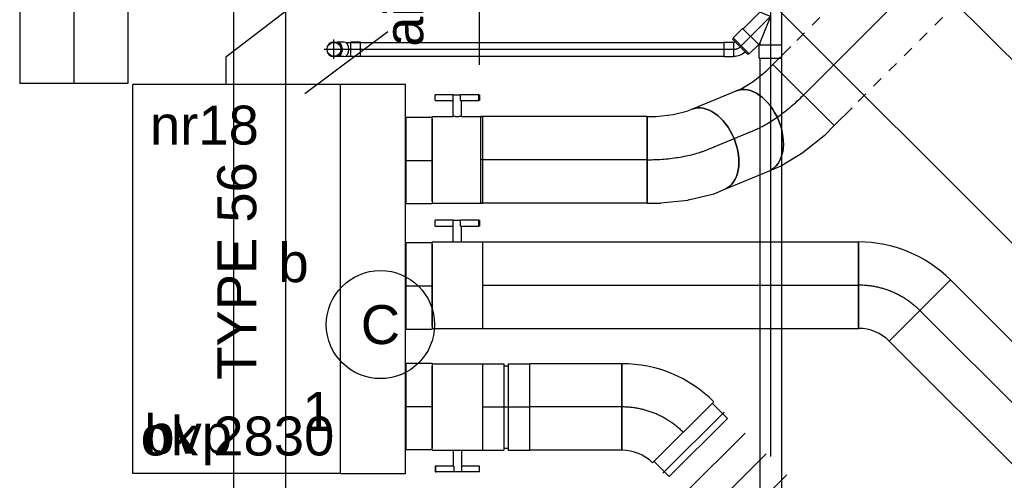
# Model space of a CAD drawing. Extents: x -138812 to 250702, y -18987 to 104055.
# Tile 58 of 193: x 68018 to 70293, y 14835 to 15900. Entities that reach past the tile are written whole.
import ezdxf
from ezdxf.enums import TextEntityAlignment as Align

# ---------------------------------------------------------------- set-up
doc = ezdxf.new("R2010")
doc.units = 0
doc.header["$LTSCALE"] = 50
for name, pattern in [('2322140', [45, 40, -5]), ('2322203', [45, 5, -2, 5, -2, 5, -2, 5, -2, 5, -2, 5, -5]), ('CENTER2', [28.575000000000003, 19.05, -3.175, 3.175, -3.175]), ('STREEPJES', [0.1, 0.05, -0.05])]:
    doc.linetypes.add(name, pattern=pattern)
doc.layers.get('0').update_dxf_attribs({"linetype": 'CONTINUOUS'})
for name, color, linetype in [('AIRCO', 112, 'CONTINUOUS'), ('EL6131--', 2, 'CONTINUOUS'), ('EL6222--', 3, 'CONTINUOUS'), ('EL6311--', 3, 'CONTINUOUS'), ('EM6131--', 1, 'CONTINUOUS'), ('lMcht aanvoer bestaand_PR', 1, 'CONTINUOUS'), ('WL524---_D', 153, 'CONTINUOUS'), ('WL524---_HARTLIJN', 8, 'CONTINUOUS'), ('WL5448--', 4, 'CONTINUOUS'), ('WL570---_TOEVOER', 3, 'CONTINUOUS'), ('WL570---_TOEVOER_HL', 8, 'CONTINUOUS'), ('WL5911--_D', 2, 'CONTINUOUS'), ('WM570---_TOEVOER_PR', 1, 'CONTINUOUS')]:
    doc.layers.add(name, color=color, linetype=linetype)
doc.styles.add('BURO-018', font='ARIAL.TTF', dxfattribs={"height": 90})
doc.styles.add('BURO-025', font='ARIAL.TTF', dxfattribs={"height": 125})

# ---------------------------------------------------------------- blocks, each defined once
blk = doc.blocks.new('*U29')
at = {"color": 0, "ltscale": 10}
for p, q in [((1.818989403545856e-12, 60.00000000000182, -2730), (6239.579408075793, 60.00000000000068, -2730)), ((1.818989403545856e-12, -59.99999999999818, -2730), (6239.579408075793, -59.99999999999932, -2730))]:
    blk.add_line(p, q, dxfattribs=at)
at = {"layer": 'EM6131--', "color": 1, "style": 'BURO-018'}
blk.add_attdef('POSNR', text='', height=90, dxfattribs=at).set_placement((0, 0), align=Align.MIDDLE)
blk = doc.blocks.new('1115B3A')
at = {"color": 0, "linetype": 'Continuous'}
blk.add_circle((0, 0), 2.5, dxfattribs=at)
at = {"color": 0, "linetype": 'Continuous', "style": 'BURO-018'}
for tag, p in [('E_GKAST', (0, 8)), ('E_GROEP', (0, 5)), ('E_SGROEP', (4.5, 5)), ('E_ARMCODE', (0, 0)), ('E_SLET', (4.5, -1))]:
    blk.add_attdef(tag, text='', height=1.8, dxfattribs=at).set_placement(p, align=Align.MIDDLE)
blk = doc.blocks.new('*U329')
at = {"color": 0, "ltscale": 10}
for p, q in [((0, 99.99999999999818, -2896.710395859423), (111.0966702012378, 99.99999999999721, -2896.710395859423)), ((0, -99.99999999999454, -2896.710395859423), (111.0966702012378, -99.99999999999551, -2896.710395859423))]:
    blk.add_line(p, q, dxfattribs=at)
blk.add_ellipse((0, 1.818989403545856e-12, -2896.710395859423), major_axis=(8.715250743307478e-13, 100), ratio=0.6435942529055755, start_param=3.141592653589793, end_param=6.283185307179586, dxfattribs=at)
at = {"color": 0, "ltscale": 10, "extrusion": (0, 0, -1)}
blk.add_ellipse((111.0966702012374, 0, -2896.710395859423), major_axis=(8.715250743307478e-13, 100), ratio=0.6435942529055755, start_param=0, end_param=3.141592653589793, dxfattribs=at)
at = {"layer": 'WL570---_TOEVOER_HL', "linetype": 'CENTER2'}
blk.add_line((0, 1.818989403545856e-12, -2896.710395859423), (111.0966702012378, 8.569211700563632e-13, -2896.710395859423), dxfattribs=at)
at = {"layer": 'WM570---_TOEVOER_PR', "color": 1, "style": 'BURO-018'}
blk.add_attdef('POSNR', text='', height=90, dxfattribs=at).set_placement((0, 0), align=Align.MIDDLE)
blk = doc.blocks.new('*U330')
at = {"color": 2, "ltscale": 10}
for p, q in [((-9.69999999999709, 150, -2950), (-51.23601183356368, 150, -2950)), ((-51.23601183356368, 136.6666666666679, -2950), (-51.23601183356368, 150, -2950)), ((-51.23601183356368, 136.6666666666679, -2950), (-9.69999999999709, 136.6666666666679, -2950)), ((-9.69999999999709, 100, -2950), (-9.69999999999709, 150, -2950)), ((-9.69999999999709, 150, -2950), (7.442182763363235, 150, -2950)), ((7.442182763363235, 136.6666666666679, -2950), (7.442182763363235, 150, -2950)), ((49.56934516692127, 150, -2950), (7.442182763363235, 150, -2950)), ((7.442182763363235, 136.6666666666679, -2950), (49.56934516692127, 136.6666666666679, -2950)), ((9.69999999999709, 100, -2950), (9.69999999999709, 136.6666666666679, -2950)), ((49.56934516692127, 150, -2950), (51.23601183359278, 149.9999999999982, -2950)), ((49.56934516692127, 136.6666666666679, -2950), (49.56934516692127, 150, -2950)), ((51.23601183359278, 136.6666666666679, -2950), (49.56934516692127, 136.6666666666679, -2950)), ((51.23601183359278, 149.9999999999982, -2950), (51.23601183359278, 136.6666666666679, -2950)), ((-58.19999999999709, 100, -2950), (-9.69999999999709, 100, -2950)), ((-58.19999999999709, -95, -2950), (-58.19999999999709, 100, -2950)), ((9.69999999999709, 100, -2950), (58.19999999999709, 100, -2950)), ((58.19999999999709, 100, -2950), (58.19999999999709, -100, -2950)), ((-58.19999999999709, -100, -2950), (58.19999999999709, -100, -2950))]:
    blk.add_line(p, q, dxfattribs=at)
blk.add_spline([(9.650232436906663, 99.99518481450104, -2950), (9.50144043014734, 99.98093503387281, -2950), (9.25515078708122, 99.95783018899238, -2950), (8.913890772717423, 99.92681045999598, -2950), (8.481162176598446, 99.88913910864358, -2950), (7.961405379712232, 99.8463518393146, -2950), (7.359953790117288, 99.80019498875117, -2950), (6.682979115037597, 99.7525549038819, -2950), (5.93742803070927, 99.70538125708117, -2950), (5.130950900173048, 99.66060734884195, -2950), (4.271823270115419, 99.62007063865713, -2950), (3.368860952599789, 99.58543680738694, -2950), (2.431329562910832, 99.55813057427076, -2950), (1.468849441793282, 99.53927626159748, -2950), (0.4912969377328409, 99.52965072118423, -2950), (-0.4912969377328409, 99.52965072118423, -2950), (-1.468849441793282, 99.53927626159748, -2950), (-2.431329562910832, 99.55813057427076, -2950), (-3.368860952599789, 99.58543680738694, -2950), (-4.271823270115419, 99.62007063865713, -2950), (-5.130950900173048, 99.66060734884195, -2950), (-5.93742803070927, 99.70538125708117, -2950), (-6.682979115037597, 99.7525549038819, -2950), (-7.359953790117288, 99.80019498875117, -2950), (-7.961405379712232, 99.8463518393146, -2950), (-8.481162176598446, 99.88913910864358, -2950), (-8.913890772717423, 99.92681045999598, -2950), (-9.25515078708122, 99.95783018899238, -2950), (-9.50144043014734, 99.98093503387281, -2950), (-9.650232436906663, 99.99518481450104, -2950), (-9.69999999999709, 100, -2950)], degree=3, dxfattribs=at)
at = {"layer": 'WL570---_TOEVOER', "color": 1, "style": 'BURO-018'}
blk.add_attdef('I', text='', height=90, dxfattribs=at).set_placement((0, 0), align=Align.MIDDLE)
at = {"layer": 'WM570---_TOEVOER_PR', "color": 1, "style": 'BURO-018'}
blk.add_attdef('POSNR', text='', height=90, dxfattribs=at).set_placement((0, 0), align=Align.MIDDLE)
blk = doc.blocks.new('*U336')
at = {"color": 0, "ltscale": 10}
for p, q in [((-54.5, 100, -2950), (-5, 100, -2950)), ((-54.5, 100, -2950), (-54.5, -100, -2950)), ((-5, 100, -2950), (-5, -100, -2950)), ((-5, 95, -2950), (5, 95, -2950)), ((5, 100, -2950), (54.5, 100, -2950)), ((5, 100, -2950), (5, -100, -2950)), ((54.5, 100, -2950), (54.5, -100, -2950)), ((-54.5, -100, -2950), (-5, -100, -2950)), ((-5, -95, -2950), (5, -95, -2950)), ((5, -100, -2950), (54.5, -100, -2950))]:
    blk.add_line(p, q, dxfattribs=at)
at = {"layer": 'WL570---_TOEVOER_HL', "linetype": 'CENTER2'}
blk.add_line((-54.5, 0, -2950), (54.5, 0, -2950), dxfattribs=at)
at = {"layer": 'WM570---_TOEVOER_PR', "color": 1, "style": 'BURO-018'}
blk.add_attdef('POSNR', text='', height=90, dxfattribs=at).set_placement((0, 0), align=Align.MIDDLE)
blk = doc.blocks.new('*U337')
at = {"color": 2, "ltscale": 10}
for p, q in [((-58.19999999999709, 100, -2950), (58.19999999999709, 100, -2950)), ((-58.19999999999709, -100, -2950), (-58.19999999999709, 95, -2950)), ((58.19999999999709, 100, -2950), (58.19999999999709, -100, -2950)), ((-58.19999999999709, -100, -2950), (-9.69999999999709, -100, -2950)), ((-9.69999999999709, -100, -2950), (-9.69999999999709, -136.6666666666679, -2950)), ((9.69999999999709, -100, -2950), (9.69999999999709, -150, -2950)), ((9.69999999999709, -100, -2950), (58.19999999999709, -100, -2950)), ((-51.23601183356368, -136.6666666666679, -2950), (-51.23601183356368, -150.0000000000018, -2950)), ((-49.56934516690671, -136.6666666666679, -2950), (-51.23601183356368, -136.6666666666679, -2950)), ((-51.23601183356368, -150.0000000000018, -2950), (-49.56934516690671, -149.9999999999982, -2950)), ((-7.442182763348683, -136.6666666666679, -2950), (-49.56934516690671, -136.6666666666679, -2950)), ((-49.56934516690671, -149.9999999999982, -2950), (-49.56934516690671, -136.6666666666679, -2950)), ((-7.442182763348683, -149.9999999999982, -2950), (-49.56934516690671, -149.9999999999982, -2950)), ((-7.442182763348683, -136.6666666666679, -2950), (-7.442182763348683, -149.9999999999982, -2950)), ((9.69999999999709, -150, -2950), (-7.442182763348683, -150, -2950)), ((51.23601183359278, -136.6666666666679, -2950), (9.69999999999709, -136.6666666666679, -2950)), ((51.23601183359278, -149.9999999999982, -2950), (9.69999999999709, -149.9999999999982, -2950)), ((51.23601183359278, -149.9999999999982, -2950), (51.23601183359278, -136.6666666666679, -2950))]:
    blk.add_line(p, q, dxfattribs=at)
blk.add_spline([(-9.650232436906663, -99.99518481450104, -2950), (-9.50144043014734, -99.98093503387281, -2950), (-9.25515078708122, -99.95783018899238, -2950), (-8.913890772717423, -99.92681045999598, -2950), (-8.481162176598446, -99.88913910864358, -2950), (-7.961405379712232, -99.8463518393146, -2950), (-7.359953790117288, -99.80019498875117, -2950), (-6.682979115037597, -99.7525549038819, -2950), (-5.93742803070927, -99.70538125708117, -2950), (-5.130950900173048, -99.66060734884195, -2950), (-4.271823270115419, -99.62007063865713, -2950), (-3.368860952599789, -99.58543680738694, -2950), (-2.431329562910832, -99.55813057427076, -2950), (-1.468849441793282, -99.53927626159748, -2950), (-0.4912969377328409, -99.52965072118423, -2950), (0.4912969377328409, -99.52965072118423, -2950), (1.468849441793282, -99.53927626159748, -2950), (2.431329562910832, -99.55813057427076, -2950), (3.368860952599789, -99.58543680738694, -2950), (4.271823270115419, -99.62007063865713, -2950), (5.130950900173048, -99.66060734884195, -2950), (5.93742803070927, -99.70538125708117, -2950), (6.682979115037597, -99.7525549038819, -2950), (7.359953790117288, -99.80019498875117, -2950), (7.961405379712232, -99.8463518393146, -2950), (8.481162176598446, -99.88913910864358, -2950), (8.913890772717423, -99.92681045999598, -2950), (9.25515078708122, -99.95783018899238, -2950), (9.50144043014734, -99.98093503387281, -2950), (9.650232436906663, -99.99518481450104, -2950), (9.69999999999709, -100, -2950)], degree=3, dxfattribs=at)
at = {"layer": 'WL570---_TOEVOER', "color": 1, "style": 'BURO-018'}
blk.add_attdef('I', text='', height=90, dxfattribs=at).set_placement((0, 0), align=Align.MIDDLE)
at = {"layer": 'WM570---_TOEVOER_PR', "color": 1, "style": 'BURO-018'}
blk.add_attdef('POSNR', text='', height=90, dxfattribs=at).set_placement((0, 0), align=Align.MIDDLE)
blk = doc.blocks.new('*U339')
at = {"color": 0, "ltscale": 10}
for p, q in [((0, 100, -2950), (1609.988429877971, 99.99999999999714, -2950)), ((-7.275957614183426e-12, -100.0000000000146, -2950), (-1.458388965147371e-12, 99.99999999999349, -2950)), ((1609.988429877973, 100, -2950), (1609.988429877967, -100.000000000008, -2950)), ((0, -100.0000000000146, -2950), (1609.988429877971, -100.0000000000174, -2950))]:
    blk.add_line(p, q, dxfattribs=at)
at = {"layer": 'WL570---_TOEVOER_HL', "linetype": 'CENTER2'}
blk.add_line((0, 0, -2950), (1609.988429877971, -2.859913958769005e-12, -2950), dxfattribs=at)
at = {"layer": 'WM570---_TOEVOER_PR', "color": 1, "style": 'BURO-018'}
blk.add_attdef('POSNR', text='', height=90, dxfattribs=at).set_placement((0, 0), align=Align.MIDDLE)
blk = doc.blocks.new('*U340')
at = {"color": 2, "ltscale": 10}
for p, q in [((-9.69999999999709, 150, -2950), (-51.23601183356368, 150, -2950)), ((-51.23601183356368, 136.6666666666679, -2950), (-51.23601183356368, 150, -2950)), ((-51.23601183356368, 136.6666666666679, -2950), (-9.69999999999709, 136.6666666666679, -2950)), ((-9.69999999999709, 100, -2950), (-9.69999999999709, 150, -2950)), ((-9.69999999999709, 150, -2950), (7.442182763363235, 150, -2950)), ((7.442182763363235, 136.6666666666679, -2950), (7.442182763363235, 150, -2950)), ((49.56934516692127, 150, -2950), (7.442182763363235, 150, -2950)), ((7.442182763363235, 136.6666666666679, -2950), (49.56934516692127, 136.6666666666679, -2950)), ((9.69999999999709, 100, -2950), (9.69999999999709, 136.6666666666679, -2950)), ((49.56934516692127, 150, -2950), (51.23601183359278, 149.9999999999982, -2950)), ((49.56934516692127, 136.6666666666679, -2950), (49.56934516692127, 150, -2950)), ((51.23601183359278, 136.6666666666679, -2950), (49.56934516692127, 136.6666666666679, -2950)), ((51.23601183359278, 149.9999999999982, -2950), (51.23601183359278, 136.6666666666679, -2950)), ((-58.19999999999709, 100, -2950), (-9.69999999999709, 100, -2950)), ((-58.19999999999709, -95, -2950), (-58.19999999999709, 100, -2950)), ((9.69999999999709, 100, -2950), (58.19999999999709, 100, -2950)), ((58.19999999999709, 100, -2950), (58.19999999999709, -100, -2950)), ((-58.19999999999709, -100, -2950), (58.19999999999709, -100, -2950))]:
    blk.add_line(p, q, dxfattribs=at)
blk.add_spline([(9.650232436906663, 99.99518481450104, -2950), (9.50144043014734, 99.98093503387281, -2950), (9.25515078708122, 99.95783018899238, -2950), (8.913890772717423, 99.92681045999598, -2950), (8.481162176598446, 99.88913910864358, -2950), (7.961405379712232, 99.8463518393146, -2950), (7.359953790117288, 99.80019498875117, -2950), (6.682979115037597, 99.7525549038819, -2950), (5.93742803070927, 99.70538125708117, -2950), (5.130950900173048, 99.66060734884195, -2950), (4.271823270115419, 99.62007063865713, -2950), (3.368860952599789, 99.58543680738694, -2950), (2.431329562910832, 99.55813057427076, -2950), (1.468849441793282, 99.53927626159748, -2950), (0.4912969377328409, 99.52965072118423, -2950), (-0.4912969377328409, 99.52965072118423, -2950), (-1.468849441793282, 99.53927626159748, -2950), (-2.431329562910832, 99.55813057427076, -2950), (-3.368860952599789, 99.58543680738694, -2950), (-4.271823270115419, 99.62007063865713, -2950), (-5.130950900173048, 99.66060734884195, -2950), (-5.93742803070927, 99.70538125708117, -2950), (-6.682979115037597, 99.7525549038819, -2950), (-7.359953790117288, 99.80019498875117, -2950), (-7.961405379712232, 99.8463518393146, -2950), (-8.481162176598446, 99.88913910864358, -2950), (-8.913890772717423, 99.92681045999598, -2950), (-9.25515078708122, 99.95783018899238, -2950), (-9.50144043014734, 99.98093503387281, -2950), (-9.650232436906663, 99.99518481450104, -2950), (-9.69999999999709, 100, -2950)], degree=3, dxfattribs=at)
at = {"layer": 'WL570---_TOEVOER', "color": 1, "style": 'BURO-018'}
blk.add_attdef('I', text='', height=90, dxfattribs=at).set_placement((0, 0), align=Align.MIDDLE)
at = {"layer": 'WM570---_TOEVOER_PR', "color": 1, "style": 'BURO-018'}
blk.add_attdef('POSNR', text='', height=90, dxfattribs=at).set_placement((0, 0), align=Align.MIDDLE)
blk = doc.blocks.new('*U341')
at = {"color": 0, "ltscale": 10}
for p, q in [((0, 125, -2975), (598.5955837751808, 125.0000000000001, -2975)), ((598.5955837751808, 125, -2975), (598.5955837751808, -125, -2975)), ((0, -125, -2975), (598.5955837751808, -124.9999999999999, -2975))]:
    blk.add_line(p, q, dxfattribs=at)
at = {"layer": 'WL570---_TOEVOER_HL', "linetype": 'CENTER2'}
blk.add_line((0, 0, -2975), (598.5955837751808, 9.626151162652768e-14, -2975), dxfattribs=at)
at = {"layer": 'WM570---_TOEVOER_PR', "color": 1, "style": 'BURO-018'}
blk.add_attdef('POSNR', text='', height=90, dxfattribs=at).set_placement((0, 0), align=Align.MIDDLE)
blk = doc.blocks.new('*U345')
at = {"color": 0, "ltscale": 10}
for p, q in [((0, 100, -2950), (59.38130599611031, 100, -2950)), ((0, -100, -2950), (0, 100, -2950)), ((59.38130599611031, 96.43638050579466, -2950), (59.38130599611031, -100, -2950)), ((0, -100, -2950), (59.38130599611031, -100, -2950))]:
    blk.add_line(p, q, dxfattribs=at)
at = {"layer": 'WL570---_TOEVOER_HL', "linetype": 'CENTER2'}
blk.add_line((0, 0, -2950), (59.38130599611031, 0, -2950), dxfattribs=at)
at = {"layer": 'WM570---_TOEVOER_PR', "color": 1, "style": 'BURO-018'}
blk.add_attdef('POSNR', text='', height=90, dxfattribs=at).set_placement((0, 0), align=Align.MIDDLE)
blk = doc.blocks.new('*U346')
at = {"color": 0, "ltscale": 10}
for p, q in [((0, 100, -2950), (59.38130599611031, 100, -2950)), ((0, -100, -2950), (0, 100, -2950)), ((59.38130599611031, 96.43638050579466, -2950), (59.38130599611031, -100, -2950)), ((0, -100, -2950), (59.38130599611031, -100, -2950))]:
    blk.add_line(p, q, dxfattribs=at)
at = {"layer": 'WL570---_TOEVOER_HL', "linetype": 'CENTER2'}
blk.add_line((0, 0, -2950), (59.38130599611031, 0, -2950), dxfattribs=at)
at = {"layer": 'WM570---_TOEVOER_PR', "color": 1, "style": 'BURO-018'}
blk.add_attdef('POSNR', text='', height=90, dxfattribs=at).set_placement((0, 0), align=Align.MIDDLE)
blk = doc.blocks.new('*U347')
at = {"color": 2, "ltscale": 10}
for p, q in [((240, 450, -2960), (-240, 450, -2960)), ((-240, -450, -2960), (-240, 450, -2960)), ((240, -450, -2960), (240, 450, -2960)), ((240, -450, -2960), (-240, -450, -2960))]:
    blk.add_line(p, q, dxfattribs=at)
at = {"layer": 'WL5911--_D', "color": 2, "style": 'BURO-025'}
blk.add_attdef('POSNR', text='', height=125, dxfattribs=at).set_placement((0, 0), align=Align.MIDDLE)
blk = doc.blocks.new('*U348')
at = {"color": 0, "ltscale": 10}
for p, q in [((0, 100, -2950), (59.38130599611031, 100, -2950)), ((0, -100, -2950), (0, 100, -2950)), ((59.38130599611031, 100, -2950), (59.38130599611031, -96.43638050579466, -2950)), ((0, -100, -2950), (59.38130599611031, -100, -2950))]:
    blk.add_line(p, q, dxfattribs=at)
at = {"layer": 'WL570---_TOEVOER_HL', "linetype": 'CENTER2'}
blk.add_line((0, 0, -2950), (59.38130599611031, 0, -2950), dxfattribs=at)
at = {"layer": 'WM570---_TOEVOER_PR', "color": 1, "style": 'BURO-018'}
blk.add_attdef('POSNR', text='', height=90, dxfattribs=at).set_placement((0, 0), align=Align.MIDDLE)
blk = doc.blocks.new('*U586')
at = {"color": 0, "ltscale": 10}
for p, q in [((831.9225588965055, 116.4923628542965, -2950.000000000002), (765.4216941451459, 49.9914981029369, -2950.000000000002)), ((7.275957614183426e-12, 100.0000000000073, -2950.000000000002), (-3.956834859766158e-13, -99.99999999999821, -2950.000000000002)), ((34.14187238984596, 100.0000000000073, -2950.000000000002), (34.14187238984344, -100.0000000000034, -2950.000000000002)), ((102.4256171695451, 100.0000000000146, -2950.000000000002), (102.4256171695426, -99.99999999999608, -2950.000000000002)), ((170.7093619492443, 100.0000000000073, -2950.000000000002), (170.7093619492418, -100.0000000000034, -2950.000000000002)), ((238.9931067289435, 100.0000000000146, -2950.000000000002), (238.993106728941, -99.99999999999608, -2950.000000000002)), ((307.2768515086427, 100.0000000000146, -2950.000000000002), (307.2768515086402, -99.99999999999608, -2950.000000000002)), ((394.8451281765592, 99.98696250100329, -2950.000000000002), (394.6020433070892, 99.99999999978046, -2950.000000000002))]:
    blk.add_line(p, q, dxfattribs=at)
at = {"color": 0, "ltscale": 10, "extrusion": (0, 0, -1)}
for centre, major_axis, ratio, end_param in [((725.702820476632, 81.29074503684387, -2950.000000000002), (-70.71067811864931, 70.7106781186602), 0.4407444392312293, 1.577970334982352), ((636.9942352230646, 36.81988190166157, -2950.000000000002), (-36.02541958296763, 93.28541763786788), 0.4095759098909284, 3.141592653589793), ((434.914738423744, -4.900556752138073, -2950.000000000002), (10.6959378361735, 99.4263391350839), 0.2944132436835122, 3.141592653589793), ((476.9211453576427, -3.311477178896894, -2950.000000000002), (-18.62737211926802, 98.24978884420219), 0.376012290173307, 3.141592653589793), ((532.0768732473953, 7.145606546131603, -2950.000000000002), (-18.62737211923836, 98.24978884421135), 0.3760122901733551, 3.141592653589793)]:
    blk.add_ellipse(centre, major_axis=major_axis, ratio=ratio, start_param=0, end_param=end_param, dxfattribs=at)
at = {"color": 0, "ltscale": 10}
for centre, major_axis, ratio, start_param, end_param in [((709.0643456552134, 64.65227021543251, -2950.000000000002), (-55.53114327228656, 85.32156304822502), 0.4252862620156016, 4.275984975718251, 6.193478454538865), ((389.3605827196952, 7.275957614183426e-12, -2950.000000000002), (5.363177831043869, 99.99674057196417), 0.1505427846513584, 3.149666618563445, 6.275111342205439), ((456.367209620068, -7.208338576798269, -2950.000000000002), (-4.047961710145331, 100.8878556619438), 0.3358427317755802, 3.19137046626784, 6.233407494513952), ((456.367209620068, -7.208338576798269, -2950.000000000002), (-4.047961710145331, 100.8878556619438), 0.3358427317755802, 3.09181484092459, 3.19137046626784)]:
    blk.add_ellipse(centre, major_axis=major_axis, ratio=ratio, start_param=start_param, end_param=end_param, dxfattribs=at)
at = {"layer": 'WM570---_TOEVOER_PR', "color": 1, "style": 'BURO-018'}
blk.add_attdef('POSNR', text='', height=90, dxfattribs=at).set_placement((0, 0), align=Align.MIDDLE)
blk = doc.blocks.new('*U584')
at = {"color": 0, "ltscale": 10}
blk.add_circle((0, 0, -2890), 16, dxfattribs=at)
at = {"layer": 'WL524---_HARTLIJN', "linetype": 'CENTER2'}
for p, q in [((-22.40000000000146, 0, -2890), (22.40000000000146, 0, -2890)), ((0, -22.39999999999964, -2890), (0, 22.39999999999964, -2890))]:
    blk.add_line(p, q, dxfattribs=at)
blk.add_circle((0, 0, -2890), 0.075, dxfattribs=at)
at = {"layer": 'WL524---_D', "color": 1, "style": 'BURO-018'}
blk.add_attdef('POSNR', text='', height=90, dxfattribs=at).set_placement((0, 0), align=Align.MIDDLE)
blk = doc.blocks.new('*U585')
at = {"color": 0, "ltscale": 10}
for p, q in [((-16.79999999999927, 22.62741699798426, -2778.991378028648), (-16.79999999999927, 7.071067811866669, -2778.991378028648)), ((-16, 5.122499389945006, -2778.991378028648), (-16, 6.505382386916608, -2778.991378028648)), ((16, 5.122499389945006, -2778.991378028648), (16, 6.505382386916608, -2778.991378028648)), ((16.79999999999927, 22.62741699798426, -2778.991378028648), (16.79999999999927, 7.071067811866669, -2778.991378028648))]:
    blk.add_line(p, q, dxfattribs=at)
blk.add_arc((0, 0, -2778.991378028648), 16.8, 90.17999999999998, 90, dxfattribs=at)
blk.add_ellipse((0, 22.62741699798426, -2778.991378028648), major_axis=(-16.8, 1.028703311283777e-15), ratio=0.7071067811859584, start_param=3.141592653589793, end_param=6.283185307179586, dxfattribs=at)
at = {"color": 0, "ltscale": 10, "extrusion": (0, 0, -1)}
blk.add_ellipse((0, 7.071067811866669, -2778.991378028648), major_axis=(-16.8, 1.028703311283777e-15), ratio=0.7071067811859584, start_param=6.034060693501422, end_param=9.673902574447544, dxfattribs=at)
at = {"layer": 'WL524---_HARTLIJN', "linetype": 'CENTER2'}
blk.add_line((0, 0, -2778.991378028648), (3.983397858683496e-16, 6.505382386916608, -2778.991378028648), dxfattribs=at)
at = {"layer": 'WL524---_D', "color": 1, "style": 'BURO-018'}
blk.add_attdef('POSNR', text='', height=90, dxfattribs=at).set_placement((0, 0), align=Align.MIDDLE)
blk = doc.blocks.new('*U587')
at = {"color": 0, "ltscale": 10}
for p, q in [((-7.275957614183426e-12, 175, -2975), (4.999999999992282, 174.9999999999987, -2975)), ((0, -175.0000000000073, -2975), (-3.846922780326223e-12, 174.9999999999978, -2975)), ((5.000000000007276, -175.0000000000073, -2975), (5.000000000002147, 174.9999999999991, -2975)), ((2119.62463982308, 175.0000000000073, -2975), (2114.62463982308, 175.0000000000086, -2975)), ((2114.62463982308, -174.9999999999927, -2975), (2114.624639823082, 175.000000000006, -2975)), ((2119.62463982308, -174.9999999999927, -2975), (2119.624639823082, 175.000000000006, -2975)), ((5.000000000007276, 150.0000000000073, -2975), (2114.624639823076, 150.0000000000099, -2975)), ((4.999999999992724, -150.0000000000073, -2975), (2114.624639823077, -149.9999999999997, -2975)), ((0, -175.0000000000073, -2975), (5.000000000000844, -175.0000000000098, -2975)), ((2119.62463982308, -174.9999999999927, -2975), (2114.62463982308, -174.9999999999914, -2975))]:
    blk.add_line(p, q, dxfattribs=at)
at = {"layer": 'lMcht aanvoer bestaand_PR', "color": 1, "style": 'BURO-018'}
blk.add_attdef('POSNR', text='', height=90, dxfattribs=at).set_placement((0, 0), align=Align.MIDDLE)
blk = doc.blocks.new('*U588')
at = {"color": 8, "linetype": 'STREEPJES', "ltscale": 10}
for p, q in [((-7.275957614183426e-12, 100.0000000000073, -2750), (27.78889374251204, 100.0000000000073, -2750)), ((-7.275957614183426e-12, 95.00000000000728, -2750), (-7.274847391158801e-12, 100.0000000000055, -2750)), ((78.71984180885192, 100.0000000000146, -2750), (418.7198418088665, 100.0000000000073, -2750)), ((78.71984180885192, -100, -2750), (418.7198418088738, -100.0000000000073, -2750))]:
    blk.add_line(p, q, dxfattribs=at)
at = {"color": 0, "ltscale": 10}
for p, q in [((0, -100, -2750), (-5.109246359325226e-12, 95.00000000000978, -2750)), ((27.78889374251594, 100, -2750), (58.71984180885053, 100.0000000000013, -2750)), ((438.719841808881, 100, -2750), (448.2647112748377, 100.0000000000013, -2750)), ((448.2647112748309, 100, -2750), (448.264711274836, -100.000000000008, -2750)), ((0, -100, -2750), (58.71984180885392, -99.99999999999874, -2750)), ((438.719841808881, -100.0000000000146, -2750), (448.2647112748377, -100.0000000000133, -2750))]:
    blk.add_line(p, q, dxfattribs=at)
at = {"layer": 'WL570---_TOEVOER_HL', "linetype": 'CENTER2'}
blk.add_line((0, 0, -2750), (448.2647112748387, -2.687438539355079e-12, -2750), dxfattribs=at)
at = {"layer": 'WM570---_TOEVOER_PR', "color": 1, "style": 'BURO-018'}
blk.add_attdef('POSNR', text='', height=90, dxfattribs=at).set_placement((0, 0), align=Align.MIDDLE)
blk = doc.blocks.new('*U589')
at = {"color": 8, "linetype": 'STREEPJES', "ltscale": 10}
for p, q in [((-0.2288078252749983, 110.5381811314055, -2750.000000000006), (19.02650800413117, 116.1202576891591, -2750.000000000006)), ((19.02650800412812, 116.1202576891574, -2750.000000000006), (38.22888205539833, 124.0741414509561, -2750.000000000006)), ((38.22888205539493, 124.0741414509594, -2750.000000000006), (40.14229921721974, 119.4547437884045, -2750.000000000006))]:
    blk.add_line(p, q, dxfattribs=at)
at = {"color": 0, "ltscale": 10}
for p, q in [((40.14229921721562, 119.454743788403, -2750.000000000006), (114.7655685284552, -60.70176505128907, -2750.000000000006)), ((-63.3723763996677, 100, -2750.000000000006), (-51.14481110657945, 100.0000000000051, -2750.000000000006)), ((-51.1448111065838, 100.0000000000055, -2750.000000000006), (-18.81741047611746, 105.1493833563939, -2750.000000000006)), ((-18.81741047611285, 105.1493833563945, -2750.000000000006), (-0.2288078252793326, 110.538181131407, -2750.000000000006)), ((85.41377821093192, -72.85967468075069, -2750.000000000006), (114.76556852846, -60.70176505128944, -2750.000000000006)), ((-32.88507067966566, -99.61282253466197, -2750.000000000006), (24.16966711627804, -90.52465857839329, -2750.000000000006)), ((25.65962265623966, -90.19137800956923, -2750.000000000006), (24.16966711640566, -90.52465857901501, -2750.000000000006)), ((25.65962265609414, -90.19137800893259, -2750.000000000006), (85.26454077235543, -72.91203452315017, -2750.000000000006)), ((85.26454077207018, -72.91203452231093, -2750.000000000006), (85.41377821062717, -72.85967467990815, -2750.000000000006)), ((-63.37237639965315, -99.99999999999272, -2750.000000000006), (-37.77704986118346, -99.99999999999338, -2750.000000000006))]:
    blk.add_line(p, q, dxfattribs=at)
for centre, major_axis, ratio, start_param, end_param in [((-63.37237639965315, 1.818989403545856e-12, -2750.000000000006), (-1.346145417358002e-11, 100), 0.6435942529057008, 3.141592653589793, 6.283185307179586), ((-43.23027486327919, 7.275957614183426e-12, -2750.000000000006), (7.906871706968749, -99.90315874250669), 0.556461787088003, 6.239172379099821, 6.327198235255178)]:
    blk.add_ellipse(centre, major_axis=major_axis, ratio=ratio, start_param=start_param, end_param=end_param, dxfattribs=at)
at = {"layer": 'WL570---_TOEVOER_HL', "linetype": 'CENTER2'}
blk.add_ellipse((44.81103709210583, 108.1834134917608, -2750.000000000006), major_axis=(-184.6806387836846, -76.49722529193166), ratio=0.4142135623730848, start_param=0.7853981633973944, end_param=1.570796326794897, dxfattribs=at)
at = {"layer": 'WM570---_TOEVOER_PR', "color": 1, "style": 'BURO-018'}
blk.add_attdef('POSNR', text='', height=90, dxfattribs=at).set_placement((0, 0), align=Align.MIDDLE)
blk = doc.blocks.new('*U614')
at = {"color": 0, "ltscale": 10}
for p, q in [((-2.741806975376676, 16, -2749.999999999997), (0.6269647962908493, 16, -2749.999999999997)), ((0.6269647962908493, 16, -2749.999999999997), (6.275897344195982, 16, -2749.999999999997)), ((6.275897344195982, 16, -2749.999999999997), (9.19999999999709, 16, -2749.999999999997)), ((10, 16.79999999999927, -2749.999999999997), (9.19999999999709, 16, -2749.999999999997)), ((32, 16.79999999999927, -2749.999999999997), (10, 16.79999999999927, -2749.999999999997)), ((10, -16.79999999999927, -2749.999999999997), (10, 16.79999999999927, -2749.999999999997)), ((32, -16.79999999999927, -2749.999999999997), (32, 16.79999999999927, -2749.999999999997)), ((-2.741806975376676, -16, -2749.999999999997), (0.6269647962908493, -16, -2749.999999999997)), ((0.6269647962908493, -16, -2749.999999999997), (6.275897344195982, -16, -2749.999999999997)), ((6.275897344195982, -16, -2749.999999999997), (9.19999999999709, -16, -2749.999999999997)), ((10, -16.79999999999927, -2749.999999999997), (9.19999999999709, -16, -2749.999999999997)), ((32, -16.79999999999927, -2749.999999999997), (10, -16.79999999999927, -2749.999999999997))]:
    blk.add_line(p, q, dxfattribs=at)
at = {"layer": 'WL524---_HARTLIJN', "linetype": 'CENTER2'}
for p, q in [((-21.92031021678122, 0, -2749.999999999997), (-6.505382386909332, 0, -2749.999999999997)), ((-6.505382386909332, 0, -2749.999999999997), (9.19999999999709, 0, -2749.999999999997))]:
    blk.add_line(p, q, dxfattribs=at)
at = {"layer": 'WL524---_D', "color": 1, "style": 'BURO-018'}
blk.add_attdef('POSNR', text='', height=90, dxfattribs=at).set_placement((0, 0), align=Align.MIDDLE)
blk = doc.blocks.new('*U615')
at = {"color": 0, "ltscale": 10}
for p, q in [((0, 100.0000000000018, -2950), (384.3663635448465, 100.0000000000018, -2950)), ((0, -99.99999999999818, -2950), (2.449293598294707e-14, 100.0000000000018, -2950)), ((384.3663635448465, 100.0000000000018, -2950), (384.3663635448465, -99.99999999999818, -2950)), ((0, -99.99999999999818, -2950), (384.3663635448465, -99.99999999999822, -2950))]:
    blk.add_line(p, q, dxfattribs=at)
at = {"layer": 'WL570---_TOEVOER_HL', "linetype": 'CENTER2'}
blk.add_line((0, 1.818989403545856e-12, -2950), (384.3663635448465, 1.771918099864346e-12, -2950), dxfattribs=at)
at = {"layer": 'WM570---_TOEVOER_PR', "color": 1, "style": 'BURO-018'}
blk.add_attdef('POSNR', text='', height=90, dxfattribs=at).set_placement((0, 0), align=Align.MIDDLE)
blk = doc.blocks.new('*U616')
at = {"color": 0, "ltscale": 10}
for p, q in [((8.983300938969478, 111.9602251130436, -2950), (20.2800982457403, 116.6395117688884, -2950)), ((-82.80000000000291, 99.99999999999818, -2950), (-62.01550009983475, 99.99999999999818, -2950)), ((-82.80000000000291, -100.0000000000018, -2950), (-82.80000000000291, 99.99999999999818, -2950)), ((-62.01550009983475, 99.99999999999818, -2950), (-22.85390654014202, 104.3464743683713, -2950)), ((-22.85390654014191, 104.3464743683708, -2950), (8.98330093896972, 111.9602251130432, -2950)), ((73.16978640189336, -77.93130214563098, -2950), (96.81678471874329, -68.1363947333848, -2950)), ((12.31242630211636, -92.88321041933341, -2950), (68.50202056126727, -79.44567619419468, -2950)), ((-82.80000000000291, -100.0000000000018, -2950), (-51.02985109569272, -100.0000000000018, -2950)), ((-51.02985109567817, -100.0000000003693, -2950), (-50.87193643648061, -99.9912634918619, -2950)), ((-50.87193643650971, -99.99126349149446, -2950), (10.80834592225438, -93.14548062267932, -2950)), ((12.31242630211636, -92.88321041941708, -2950), (10.80834592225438, -93.14548062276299, -2950))]:
    blk.add_line(p, q, dxfattribs=at)
at = {"color": 0, "ltscale": 10, "extrusion": (-1.232595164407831e-32, 0, -1)}
blk.add_ellipse((58.5484414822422, 24.25155851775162, -2950), major_axis=(-38.2683432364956, 92.38795325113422), ratio=0.6435942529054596, start_param=0, end_param=3.141592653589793, dxfattribs=at)
at = {"color": 0, "ltscale": 10}
blk.add_ellipse((39.93956613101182, 16.54350996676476, -2950), major_axis=(30.92628675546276, -95.32431240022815), ratio=0.5564617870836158, start_param=6.239172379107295, end_param=6.327198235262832, dxfattribs=at)
at = {"layer": 'WL570---_TOEVOER_HL', "linetype": 'CENTER2'}
blk.add_ellipse((-82.80000000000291, 82.79999999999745, -2950), major_axis=(199.8968829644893, 4.655194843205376e-13), ratio=0.4142135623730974, start_param=4.712388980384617, end_param=5.497787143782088, dxfattribs=at)
at = {"layer": 'WM570---_TOEVOER_PR', "color": 1, "style": 'BURO-018'}
blk.add_attdef('POSNR', text='', height=90, dxfattribs=at).set_placement((0, 0), align=Align.MIDDLE)
blk = doc.blocks.new('*U617')
at = {"color": 0, "ltscale": 10}
for p, q in [((0, 100, -2950), (869.1928890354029, 100, -2950)), ((869.1928890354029, 100, -2950), (869.1928890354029, -100, -2950)), ((0, -100, -2950), (869.1928890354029, -100, -2950))]:
    blk.add_line(p, q, dxfattribs=at)
at = {"layer": 'WL570---_TOEVOER_HL', "linetype": 'CENTER2'}
blk.add_line((0, 0, -2950), (869.1928890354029, 0, -2950), dxfattribs=at)
at = {"layer": 'WM570---_TOEVOER_PR', "color": 1, "style": 'BURO-018'}
blk.add_attdef('POSNR', text='', height=90, dxfattribs=at).set_placement((0, 0), align=Align.MIDDLE)
blk = doc.blocks.new('*U618')
at = {"color": 0, "ltscale": 10}
for p, q in [((-82.80000000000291, -100, -2950), (-82.80000000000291, 100, -2950)), ((129.2591196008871, 12.16223663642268, -2950), (-12.16223663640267, -129.2591196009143, -2950))]:
    blk.add_line(p, q, dxfattribs=at)
for centre, radius, start, end in [((-82.7999999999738, -199.8968829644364, -2950), 299.8968829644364, 44.99999999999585, 90.00000000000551), ((-82.80000000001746, -199.8968829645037, -2950), 99.89688296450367, 45.00000000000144, 89.9999999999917)]:
    blk.add_arc(centre, radius, start, end, dxfattribs=at)
at = {"layer": 'WL570---_TOEVOER_HL', "linetype": 'CENTER2'}
blk.add_arc((-82.80000000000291, -199.8968829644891, -2950), 199.8968829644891, 45, 90, dxfattribs=at)
at = {"layer": 'WM570---_TOEVOER_PR', "color": 1, "style": 'BURO-018'}
blk.add_attdef('POSNR', text='', height=90, dxfattribs=at).set_placement((0, 0), align=Align.MIDDLE)
blk = doc.blocks.new('*U619')
at = {"color": 0, "ltscale": 10}
for p, q in [((-82.80000000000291, -100, -2950.000000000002), (-82.80000000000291, 100, -2950.000000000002)), ((129.2591196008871, 12.16223663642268, -2950.000000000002), (-12.16223663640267, -129.2591196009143, -2950.000000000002)), ((125.7235856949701, 8.626702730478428, -2950.000000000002), (160.7253713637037, -26.37508293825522, -2950.000000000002)), ((160.7253713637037, -26.37508293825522, -2950.000000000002), (26.37508293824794, -160.7253713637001, -2950.000000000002)), ((-8.626702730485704, -125.7235856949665, -2950.000000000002), (26.37508293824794, -160.7253713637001, -2950.000000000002))]:
    blk.add_line(p, q, dxfattribs=at)
for centre, radius, start, end in [((-82.7999999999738, -199.8968829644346, -2950.000000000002), 299.8968829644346, 44.9999999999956, 90.00000000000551), ((-82.80000000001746, -199.8968829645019, -2950.000000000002), 99.89688296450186, 45.0000000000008, 89.9999999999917)]:
    blk.add_arc(centre, radius, start, end, dxfattribs=at)
at = {"layer": 'WL570---_TOEVOER_HL', "linetype": 'CENTER2'}
blk.add_arc((-82.80000000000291, -199.8968829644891, -2950.000000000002), 199.8968829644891, 45, 90, dxfattribs=at)
at = {"layer": 'WM570---_TOEVOER_PR', "color": 1, "style": 'BURO-018'}
blk.add_attdef('POSNR', text='', height=90, dxfattribs=at).set_placement((0, 0), align=Align.MIDDLE)
blk = doc.blocks.new('*U620')
at = {"color": 0, "ltscale": 10}
for p, q in [((0, 100, -2950.000000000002), (213.120694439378, 99.99999999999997, -2950.000000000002)), ((0, -100, -2950.000000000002), (2.449293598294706e-14, 100, -2950.000000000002)), ((213.120694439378, 100, -2950.000000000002), (213.120694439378, -100, -2950.000000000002)), ((0, -100, -2950.000000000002), (213.120694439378, -100, -2950.000000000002))]:
    blk.add_line(p, q, dxfattribs=at)
at = {"layer": 'WL570---_TOEVOER_HL', "linetype": 'CENTER2'}
blk.add_line((0, 0, -2950.000000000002), (213.120694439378, -2.609975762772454e-14, -2950.000000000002), dxfattribs=at)
at = {"layer": 'WM570---_TOEVOER_PR', "color": 1, "style": 'BURO-018'}
blk.add_attdef('POSNR', text='', height=90, dxfattribs=at).set_placement((0, 0), align=Align.MIDDLE)
blk = doc.blocks.new('111304')
at = {"color": 0, "linetype": 'Continuous'}
for p, q in [((-1.5, 4.5), (1.5, 4.5)), ((0, 1), (0, 4.5))]:
    blk.add_line(p, q, dxfattribs=at)
blk.add_arc((0, 6), 1.5, 180, 0, dxfattribs=at)
at = {"color": 0, "linetype": 'Continuous', "style": 'BURO-018'}
for tag, p in [('E_GKAST', (0, 11.5)), ('E_GROEP', (0, 8.5)), ('E_SGROEP', (4.5, 8.5))]:
    blk.add_attdef(tag, text='', height=1.8, dxfattribs=at).set_placement(p, align=Align.MIDDLE)
at = {"color": 0, "linetype": 'Continuous', "style": 'BURO-018', "flags": 1}
for tag, height, p in [('E_VERMCODE', 1.8, (13, 8.5)), ('E_MATCODE', 1.799999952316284, (0, 0))]:
    blk.add_attdef(tag, text='', height=height, dxfattribs=at).set_placement(p, align=Align.MIDDLE)
blk = doc.blocks.new('*U2124')
at = {"color": 0, "ltscale": 10}
for p, q in [((0, 16, -2750), (861.8683770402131, 16, -2750)), ((0, -16, -2750), (0, 16, -2750)), ((0, -16, -2750), (861.8683770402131, -16, -2750))]:
    blk.add_line(p, q, dxfattribs=at)
at = {"layer": 'WL524---_HARTLIJN', "linetype": 'CENTER2'}
blk.add_line((0, 0, -2750), (883.8683770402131, 0, -2750), dxfattribs=at)
at = {"layer": 'WL524---_D', "color": 1, "style": 'BURO-018'}
blk.add_attdef('POSNR', text='', height=90, dxfattribs=at).set_placement((0, 0), align=Align.MIDDLE)
blk = doc.blocks.new('*U2125')
at = {"color": 0, "ltscale": 10}
for p, q in [((-45, 26.25, -2750), (-14, 26.25, -2750)), ((-45, 26.25, -2750), (-44.99999999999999, -26.25, -2750)), ((-14, 26.25, -2750), (-12.75, 25, -2750)), ((-14, 26.25, -2750), (-13.99999999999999, -26.25, -2750)), ((-12.75, 25, -2750), (63.75, 25.00000000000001, -2750)), ((65, 26.25, -2750), (63.75, 25, -2750)), ((96, 26.25, -2750), (65, 26.25, -2750)), ((65, -26.25, -2750), (64.99999999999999, 26.25, -2750)), ((96, -26.25, -2750), (95.99999999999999, 26.25, -2750)), ((-5.093170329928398e-11, -1.164153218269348e-10, -2750), (-10.35533905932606, -25, -2750)), ((2.946762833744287e-10, -1.164153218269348e-10, -2750), (60.35533905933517, -24.99999999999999, -2750)), ((-45, -26.25, -2750), (-14, -26.25, -2750)), ((-14, -26.25, -2750), (-12.75, -25, -2750)), ((-12.75, -25, -2750), (-10.35533905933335, -25, -2750)), ((-10.35533905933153, -25, -2750), (27.40038777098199, -62.75572683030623, -2750)), ((27.40038777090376, -64.52349378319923, -2750), (64.52349378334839, -27.40038777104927, -2750)), ((60.35533905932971, -25, -2750), (63.75, -25, -2750)), ((60.35533905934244, -25, -2750), (62.75572683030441, -27.40038777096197, -2750)), ((64.52349378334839, -27.40038777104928, -2750), (62.75572683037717, -27.40038777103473, -2750)), ((65, -26.25, -2750), (63.75, -25, -2750)), ((86.44380400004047, -49.32069798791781, -2750), (64.52349378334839, -27.40038777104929, -2750)), ((96, -26.25, -2750), (65, -26.25, -2750)), ((27.40038777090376, -64.52349378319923, -2750), (27.40038777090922, -62.75572683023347, -2750)), ((49.32069798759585, -86.44380400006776, -2750), (27.40038777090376, -64.52349378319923, -2750)), ((49.32069798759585, -86.44380400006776, -2750), (86.44380400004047, -49.3206979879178, -2750))]:
    blk.add_line(p, q, dxfattribs=at)
at = {"layer": 'WL524---_HARTLIJN', "linetype": 'CENTER2'}
for p, q in [((-14, 0, -2750), (65, 1.270416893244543e-14, -2750)), ((0, 0, -2750), (45.96194077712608, -45.96194077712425, -2750))]:
    blk.add_line(p, q, dxfattribs=at)
at = {"layer": 'WL524---_D', "color": 1, "style": 'BURO-018'}
blk.add_attdef('POSNR', text='', height=90, dxfattribs=at).set_placement((0, 0), align=Align.MIDDLE)
blk = doc.blocks.new('*U2126')
at = {"color": 0, "ltscale": 10}
for p, q in [((31.00000000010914, 24.99999999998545, -2750), (34.10000000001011, 24.99999999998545, -2750)), ((34.10000000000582, 24.99999999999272, -2750), (34.09999999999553, -25.00000000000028, -2750)), ((30.99999999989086, -25, -2750), (34.09999999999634, -25.00000000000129, -2750))]:
    blk.add_line(p, q, dxfattribs=at)
at = {"layer": 'WL524---_HARTLIJN', "linetype": 'CENTER2'}
blk.add_line((0, -7.275957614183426e-12, -2750), (11.00000000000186, -9.848510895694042e-12, -2750), dxfattribs=at)
at = {"layer": 'WL524---_D', "color": 1, "style": 'BURO-018'}
blk.add_attdef('POSNR', text='', height=90, dxfattribs=at).set_placement((0, 0), align=Align.MIDDLE)
blk = doc.blocks.new('*U2127')
at = {"color": 0, "ltscale": 10}
for p, q in [((-4.808326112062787, -18.95046173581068, -2757), (18.95046173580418, 4.808326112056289, -2757)), ((18.9504617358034, 4.808326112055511, -2757), (17.81909088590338, 4.808326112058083, -2757)), ((34.50681092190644, -10.74802307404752, -2757), (18.95046173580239, 4.808326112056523, -2757)), ((-7.900000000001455, -16.53847763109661, -2757), (-4.808326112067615, -17.8190908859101, -2757)), ((-4.808326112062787, -18.95046173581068, -2757), (-4.808326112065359, -17.81909088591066, -2757)), ((10.74802307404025, -34.50681092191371, -2757), (-4.808326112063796, -18.95046173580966, -2757)), ((10.74802307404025, -34.50681092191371, -2757), (34.50681092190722, -10.74802307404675, -2757))]:
    blk.add_line(p, q, dxfattribs=at)
blk.add_arc((-9.200000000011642, -22.21076477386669, -2757), 38.21076477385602, 45.00000000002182, 88.05031669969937, dxfattribs=at)
at = {"layer": 'WL524---_HARTLIJN', "linetype": 'CENTER2'}
blk.add_line((-31, -7.275957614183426e-12, -2757), (-9.199999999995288, -9.848721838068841e-12, -2757), dxfattribs=at)
blk.add_arc((-9.199999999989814, -22.21076477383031, -2757), 22.21076477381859, 45, 90, dxfattribs=at)
at = {"layer": 'WL524---_D', "color": 1, "style": 'BURO-018'}
blk.add_attdef('POSNR', text='', height=90, dxfattribs=at).set_placement((0, 0), align=Align.MIDDLE)
blk = doc.blocks.new('*U2128')
at = {"color": 0, "ltscale": 10}
for p, q in [((31, 25, -2750), (2769.867475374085, 25.00000000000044, -2750)), ((31, -25, -2750), (2769.867475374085, -24.99999999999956, -2750))]:
    blk.add_line(p, q, dxfattribs=at)
at = {"layer": 'WL524---_HARTLIJN', "linetype": 'CENTER2'}
blk.add_line((0, 0, -2750), (2799.867475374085, 4.502530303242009e-13, -2750), dxfattribs=at)
at = {"layer": 'WL524---_D', "color": 1, "style": 'BURO-018'}
blk.add_attdef('POSNR', text='', height=90, dxfattribs=at).set_placement((0, 0), align=Align.MIDDLE)

msp = doc.modelspace()

# ---------------------------------------------------------------- linework, layer by layer
at = {"layer": 'WL5448--', "linetype": '2322140'}
for p, q in [((69152.21334899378, 16317.45514474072, 2700), (68494.40592648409, 15813.40940928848, 2700)), ((68494.40592648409, 15813.40940928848, 2700), (68494.40592648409, 15750.2297081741, 2700))]:
    msp.add_line(p, q, dxfattribs=at)
at = {"layer": 'WL5448--', "linetype": '2322203'}
msp.add_line((69148.78087561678, 16081.86839846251, 2700), (68676.81355646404, 15728.39656370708, 2700), dxfattribs=at)
at = {"layer": 'WL570---_TOEVOER'}
for p, q in [((68909.26784158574, 15750.2297081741, 10), (68759.26784158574, 15750.2297081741, 10)), ((68909.26784158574, 14850.2297081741, 10), (68909.26784158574, 15750.2297081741, 10)), ((68759.26784158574, 14850.2297081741, 10), (68909.26784158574, 14850.2297081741, 10))]:
    msp.add_line(p, q, dxfattribs=at)

# ---------------------------------------------------------------- block references
at = {"layer": 'AIRCO'}
msp.add_blockref('*U347', (68519.26784158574, 15300.2297081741, 2960), dxfattribs=at)
at = {"layer": 'EL6131--', "rotation": 90}
msp.add_blockref('*U29', (68572.74586787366, 12831.39869410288, 2730), dxfattribs=at)
at = {"layer": 'EL6222--'}
ref = msp.add_blockref('111304', (69080.15619405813, 15745.7881154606), dxfattribs=dict(at, xscale=50, yscale=50, zscale=50))
ref.add_attrib('E_GROEP', '8', dxfattribs={"layer": '0', "color": 1, "linetype": 'Continuous', "height": 90, "rotation": 90, "style": 'BURO-018'}).set_placement((69080.72850312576, 16109.35674671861), align=Align.MIDDLE)
at = {"layer": 'EL6311--'}
ref = msp.add_blockref('1115B3A', (68851.50717100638, 15194.83735550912, 2710), dxfattribs=dict(at, xscale=49.99999999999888, yscale=49.99999999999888, zscale=50, rotation=189.1701748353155))
ref.add_attrib('E_ARMCODE', 'C', dxfattribs={"layer": '0', "color": 1, "linetype": 'Continuous', "height": 90, "style": 'BURO-018'}).set_placement((68851.50717100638, 15194.83735550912, 2710), align=Align.MIDDLE)
ref.add_attrib('E_SLET', 'b', dxfattribs={"layer": '0', "color": 1, "linetype": 'Continuous', "height": 90, "style": 'BURO-018'}).set_placement((68650.8545034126, 15339.71146288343, 2710), align=Align.MIDDLE)
ref.add_attrib('E_GROEP', '1', dxfattribs={"layer": '0', "color": 1, "linetype": 'Continuous', "height": 90, "style": 'BURO-018'}).set_placement((68706.63306363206, 14994.18468791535, 2710), align=Align.MIDDLE)
at = {"layer": 'WL524---_D'}
for name, p, rotation in [('*U2125', (69752.71841783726, 15907.01183181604, 2750), 270), ('*U2127', (69677.0579922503, 15831.35140622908, 2757), 225), ('*U2126', (69706.75647706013, 15861.04989103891, 2750), 225), ('*U585', (68744.19823718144, 15831.35140622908, 2778.991378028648), 270), ('*U2128', (69752.71841783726, 15842.01183181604, 2750), 270)]:
    msp.add_blockref(name, p, dxfattribs=dict(at, rotation=rotation))
for name, p in [('*U584', (68744.19823718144, 15831.35140622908, 2890)), ('*U614', (68773.18961521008, 15831.35140622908, 2750)), ('*U2124', (68783.18961521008, 15831.35140622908, 2750))]:
    msp.add_blockref(name, p, dxfattribs=at)
at = {"layer": 'WL570---_TOEVOER'}
for name, p, rotation in [('*U587', (69663.12712891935, 16242.9433957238, 2975), 314.9999999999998), ('*U341', (68143.11673912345, 16350.77312137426, 2975), 270), ('*U588', (69828.7793807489, 15725.54817037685, 2750), 45), ('*U589', (69770.23093926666, 15666.99972889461, 2749.999999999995), 22.49999999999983), ('*U329', (69609.04255805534, 15600.23331529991, 2896.710395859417), 22.49999999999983), ('*U615', (69467.6941165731, 15575.98175678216, 2950), 180), ('*U339', (70097.61248152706, 15227.45075736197, 2950), 315.0000000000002), ('*U620', (69409.45965981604, 15004.38690335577, 2950.000000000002), 180), ('*U586', (69550.80810129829, 14945.83846187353, 2950.000000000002), 315)]:
    msp.add_blockref(name, p, dxfattribs=dict(at, rotation=rotation))
for name, p in [('*U330', (69028.87318666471, 15575.98175678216, 2950)), ('*U616', (69550.4941165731, 15575.98175678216, 2950)), ('*U346', (68911.2918806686, 15574.54537627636, 2950)), ('*U340', (69028.87318666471, 15285.99919884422, 2950)), ('*U345', (68911.2918806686, 15284.56281833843, 2950)), ('*U617', (69087.07115100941, 15285.99919884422, 2950)), ('*U618', (70039.06404004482, 15285.99919884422, 2950)), ('*U348', (68911.2918806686, 15005.82328386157, 2950)), ('*U337', (69028.87318666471, 15004.38690335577, 2950)), ('*U336', (69141.57318666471, 15004.38690335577, 2950)), ('*U619', (69492.25965981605, 15004.38690335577, 2950.000000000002))]:
    msp.add_blockref(name, p, dxfattribs=at)

# ---------------------------------------------------------------- texts
at = {"layer": 'AIRCO', "style": 'BURO-018'}
msp.add_text('TYPE 56', height=90, rotation=90, dxfattribs=at).set_placement((68564.7150020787, 15067.33579622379, 10))
at = {"layer": 'EL6222--', "color": 1, "style": 'BURO-018'}
msp.add_text('airco', height=90, rotation=90, dxfattribs=at).set_placement((68950.33473000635, 15837.25865144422))
msp.add_text('bvp', height=90, dxfattribs=at).set_placement((68305.98640512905, 14896.40511030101))
at = {"layer": 'WL570---_TOEVOER', "color": 1, "style": 'BURO-018'}
for s, p in [('nr18', (68319.02363505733, 15611.10632779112, -2700)), ('ok 2830', (68297.59815404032, 14892.22532489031, -2700))]:
    msp.add_text(s, height=90, dxfattribs=at).set_placement(p)

doc.saveas('drawing.dxf')
